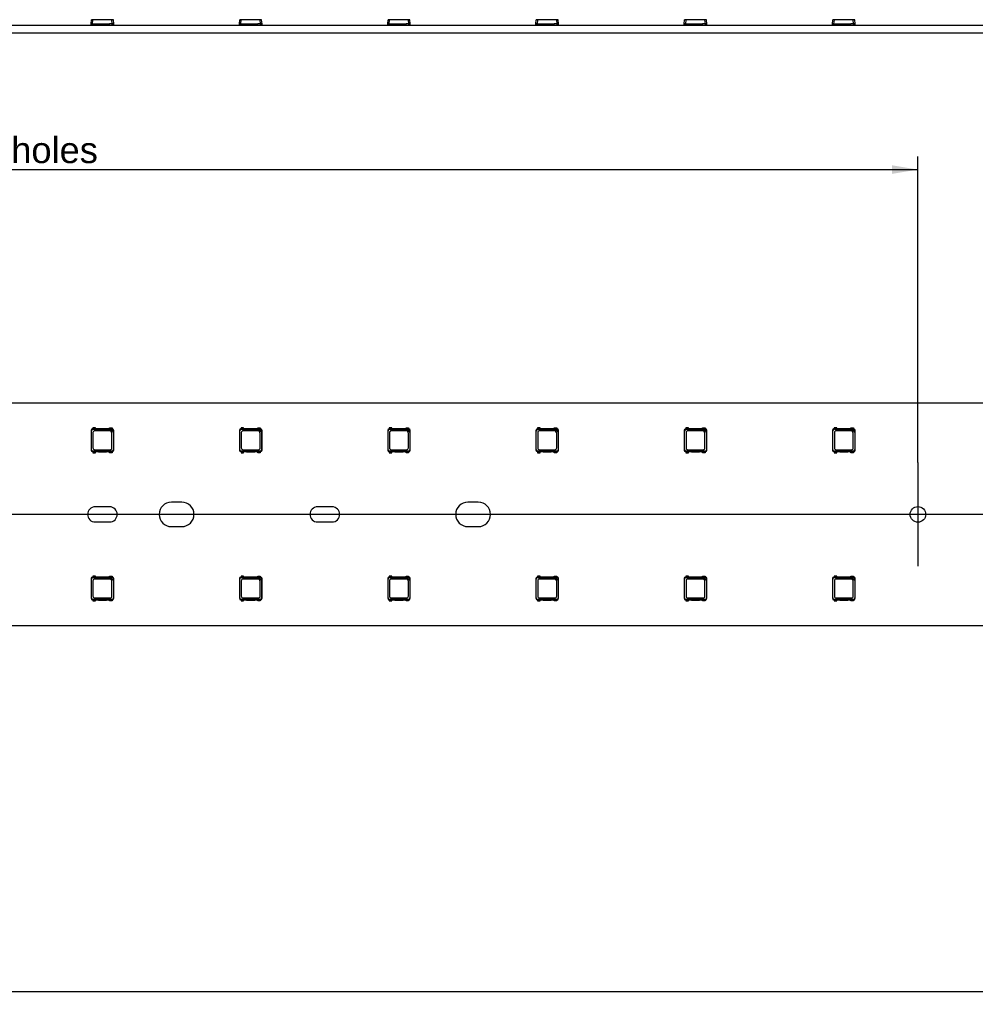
# Model space of a CAD drawing. Header units: millimetres. Extents: x 7 to 819, y 6 to 587.
# Tile 11 of 23: x 305 to 369, y 281 to 347. Entities that reach past the tile are written whole.
import ezdxf
from ezdxf.enums import TextEntityAlignment as Align
from ezdxf.lldxf.tags import DXFTag

# ---------------------------------------------------------------- set-up
doc = ezdxf.new("R2010")
doc.units = ezdxf.units.MM
doc.layers.add('Default', color=7, linetype='Continuous')
doc.layers.add('LINLED_1118X30MM', color=7, linetype='Continuous')
doc.styles.add('SEACAD_Arial', font='arial.ttf')
tags = doc.linetypes.add('CENTER2', pattern=[28.575, 19.05, -3.175, 3.175, -3.175]).pattern_tags.tags
tags[10:11] = [DXFTag(74, 4), DXFTag(75, 0), DXFTag(340, '0'), DXFTag(46, 0.0), DXFTag(50, 0.0), DXFTag(44, 0.0), DXFTag(45, 0.0)]
tags[8:9] = [DXFTag(74, 4), DXFTag(75, 0), DXFTag(340, '0'), DXFTag(46, 0.0), DXFTag(50, 0.0), DXFTag(44, 0.0), DXFTag(45, 0.0)]
tags[6:7] = [DXFTag(74, 4), DXFTag(75, 0), DXFTag(340, '0'), DXFTag(46, 0.0), DXFTag(50, 0.0), DXFTag(44, 0.0), DXFTag(45, 0.0)]
tags[4:5] = [DXFTag(74, 4), DXFTag(75, 0), DXFTag(340, '0'), DXFTag(46, 0.0), DXFTag(50, 0.0), DXFTag(44, 0.0), DXFTag(45, 0.0)]
doc.dimstyles.new('ISO', dxfattribs={"dimtxt": 1.75, "dimasz": 1.75, "dimexe": 0.875, "dimexo": 0, "dimgap": 0.4375, "dimtad": 1, "dimlfac": 2, "dimtxsty": 'SEACAD_Arial', "dimblk1": '_SE_FILLED', "dimblk2": '_SE_FILLED', "dimsah": 1, "dimcen": 0.875, "dimadec": 0, "dimazin": 0, "dimtfac": 0.5, "dimtdec": 3, "dimtmove": 0, "dimatfit": 3, "dimfxl": 1, "dimarcsym": 0})

# ---------------------------------------------------------------- blocks, each defined once
blk = doc.blocks.new('SEANNOT_GROUP11')
at = {"layer": 'Default', "color": 7, "linetype": 'CENTER2'}
for p, q in [((365.284, 317.106), (365.284, 310.106)), ((368.784, 313.606), (361.784, 313.606))]:
    blk.add_line(p, q, dxfattribs=at)
blk = doc.blocks.new('SEANNOT_GROUP22')
at = {"layer": 'Default', "color": 7, "linetype": 'CENTER2'}
blk.add_line((718.284, 313.606), (152.284, 313.606), dxfattribs=at)
blk = doc.blocks.new('SE1')
at = {"layer": 'LINLED_1118X30MM', "color": 7, "linetype": 'Continuous'}
for p, q in [((714.784, 321.106), (155.784, 321.106)), ((309.522, 319.269), (309.522, 317.944)), ((309.522, 319.269), (309.546, 319.245)), ((309.546, 317.968), (309.546, 319.245)), ((309.634, 319.369), (309.622, 319.369)), ((309.622, 319.369), (309.646, 319.345)), ((309.809, 319.444), (309.634, 319.444)), ((309.634, 319.444), (309.634, 319.369)), ((309.809, 319.369), (309.634, 319.369)), ((309.646, 319.345), (310.821, 319.345)), ((309.646, 319.12), (309.646, 318.093)), ((310.748, 319.245), (309.771, 319.245)), ((309.809, 319.369), (309.809, 319.444)), ((310.009, 319.369), (309.809, 319.369)), ((310.009, 319.384), (310.559, 319.384)), ((310.009, 319.369), (310.009, 319.384)), ((310.559, 319.369), (310.009, 319.369)), ((310.559, 319.384), (310.559, 319.369)), ((310.759, 319.369), (310.559, 319.369)), ((310.759, 319.444), (310.934, 319.444)), ((310.759, 319.369), (310.759, 319.444)), ((310.934, 319.369), (310.759, 319.369)), ((310.817, 319.349), (310.928, 319.349)), ((310.821, 319.345), (310.817, 319.349)), ((310.821, 319.345), (311.023, 319.143)), ((310.923, 318.093), (310.923, 319.07)), ((310.928, 319.349), (310.947, 319.369)), ((310.934, 319.444), (310.934, 319.369)), ((310.947, 319.369), (310.934, 319.369)), ((311.027, 319.139), (311.023, 319.143)), ((311.023, 319.143), (311.023, 317.968)), ((311.047, 319.269), (311.027, 319.25)), ((311.027, 319.25), (311.027, 319.139)), ((311.047, 317.944), (311.047, 319.269)), ((319.522, 319.269), (319.522, 317.944)), ((319.522, 319.269), (319.546, 319.245)), ((319.546, 317.968), (319.546, 319.245)), ((319.634, 319.369), (319.622, 319.369)), ((319.622, 319.369), (319.646, 319.345)), ((319.809, 319.444), (319.634, 319.444)), ((319.634, 319.444), (319.634, 319.369)), ((319.809, 319.369), (319.634, 319.369)), ((319.646, 319.345), (320.821, 319.345)), ((319.646, 319.12), (319.646, 318.093)), ((320.748, 319.245), (319.771, 319.245)), ((319.809, 319.369), (319.809, 319.444)), ((320.009, 319.369), (319.809, 319.369)), ((320.009, 319.384), (320.559, 319.384)), ((320.009, 319.369), (320.009, 319.384)), ((320.559, 319.369), (320.009, 319.369)), ((320.559, 319.384), (320.559, 319.369)), ((320.759, 319.369), (320.559, 319.369)), ((320.759, 319.444), (320.934, 319.444)), ((320.759, 319.369), (320.759, 319.444)), ((320.934, 319.369), (320.759, 319.369)), ((320.817, 319.349), (320.928, 319.349)), ((320.821, 319.345), (320.817, 319.349)), ((320.821, 319.345), (321.023, 319.143)), ((320.923, 318.093), (320.923, 319.07)), ((320.928, 319.349), (320.947, 319.369)), ((320.934, 319.444), (320.934, 319.369)), ((320.947, 319.369), (320.934, 319.369)), ((321.027, 319.139), (321.023, 319.143)), ((321.023, 319.143), (321.023, 317.968)), ((321.047, 319.269), (321.027, 319.25)), ((321.027, 319.25), (321.027, 319.139)), ((321.047, 317.944), (321.047, 319.269)), ((329.522, 319.269), (329.522, 317.944)), ((329.522, 319.269), (329.546, 319.245)), ((329.546, 317.968), (329.546, 319.245)), ((329.634, 319.369), (329.622, 319.369)), ((329.622, 319.369), (329.646, 319.345)), ((329.809, 319.444), (329.634, 319.444)), ((329.634, 319.444), (329.634, 319.369)), ((329.809, 319.369), (329.634, 319.369)), ((329.646, 319.345), (330.821, 319.345)), ((329.646, 319.12), (329.646, 318.093)), ((330.748, 319.245), (329.771, 319.245)), ((329.809, 319.369), (329.809, 319.444)), ((330.009, 319.369), (329.809, 319.369)), ((330.009, 319.384), (330.559, 319.384)), ((330.009, 319.369), (330.009, 319.384)), ((330.559, 319.369), (330.009, 319.369)), ((330.559, 319.384), (330.559, 319.369)), ((330.759, 319.369), (330.559, 319.369)), ((330.759, 319.444), (330.934, 319.444)), ((330.759, 319.369), (330.759, 319.444)), ((330.934, 319.369), (330.759, 319.369)), ((330.817, 319.349), (330.928, 319.349)), ((330.821, 319.345), (330.817, 319.349)), ((330.821, 319.345), (331.023, 319.143)), ((330.923, 318.093), (330.923, 319.07)), ((330.928, 319.349), (330.947, 319.369)), ((330.934, 319.444), (330.934, 319.369)), ((330.947, 319.369), (330.934, 319.369)), ((331.027, 319.139), (331.023, 319.143)), ((331.023, 319.143), (331.023, 317.968)), ((331.047, 319.269), (331.027, 319.25)), ((331.027, 319.25), (331.027, 319.139)), ((331.047, 317.944), (331.047, 319.269)), ((339.522, 319.269), (339.522, 317.944)), ((339.522, 319.269), (339.546, 319.245)), ((339.546, 317.968), (339.546, 319.245)), ((339.634, 319.369), (339.622, 319.369)), ((339.622, 319.369), (339.646, 319.345)), ((339.809, 319.444), (339.634, 319.444)), ((339.634, 319.444), (339.634, 319.369)), ((339.809, 319.369), (339.634, 319.369)), ((339.646, 319.345), (340.821, 319.345)), ((339.646, 319.12), (339.646, 318.093)), ((340.748, 319.245), (339.771, 319.245)), ((339.809, 319.369), (339.809, 319.444)), ((340.009, 319.369), (339.809, 319.369)), ((340.009, 319.384), (340.559, 319.384)), ((340.009, 319.369), (340.009, 319.384)), ((340.559, 319.369), (340.009, 319.369)), ((340.559, 319.384), (340.559, 319.369)), ((340.759, 319.369), (340.559, 319.369)), ((340.759, 319.444), (340.934, 319.444)), ((340.759, 319.369), (340.759, 319.444)), ((340.934, 319.369), (340.759, 319.369)), ((340.817, 319.349), (340.928, 319.349)), ((340.821, 319.345), (340.817, 319.349)), ((340.821, 319.345), (341.023, 319.143)), ((340.923, 318.093), (340.923, 319.07)), ((340.928, 319.349), (340.947, 319.369)), ((340.934, 319.444), (340.934, 319.369)), ((340.947, 319.369), (340.934, 319.369)), ((341.027, 319.139), (341.023, 319.143)), ((341.023, 319.143), (341.023, 317.968)), ((341.047, 319.269), (341.027, 319.25)), ((341.027, 319.25), (341.027, 319.139)), ((341.047, 317.944), (341.047, 319.269)), ((349.522, 319.269), (349.522, 317.944)), ((349.522, 319.269), (349.546, 319.245)), ((349.546, 317.968), (349.546, 319.245)), ((349.634, 319.369), (349.622, 319.369)), ((349.622, 319.369), (349.646, 319.345)), ((349.809, 319.444), (349.634, 319.444)), ((349.634, 319.444), (349.634, 319.369)), ((349.809, 319.369), (349.634, 319.369)), ((349.646, 319.345), (350.821, 319.345)), ((349.646, 319.12), (349.646, 318.093)), ((350.748, 319.245), (349.771, 319.245)), ((349.809, 319.369), (349.809, 319.444)), ((350.009, 319.369), (349.809, 319.369)), ((350.009, 319.384), (350.559, 319.384)), ((350.009, 319.369), (350.009, 319.384)), ((350.559, 319.369), (350.009, 319.369)), ((350.559, 319.384), (350.559, 319.369)), ((350.759, 319.369), (350.559, 319.369)), ((350.759, 319.444), (350.934, 319.444)), ((350.759, 319.369), (350.759, 319.444)), ((350.934, 319.369), (350.759, 319.369)), ((350.817, 319.349), (350.928, 319.349)), ((350.821, 319.345), (350.817, 319.349)), ((350.821, 319.345), (351.023, 319.143)), ((350.923, 318.093), (350.923, 319.07)), ((350.928, 319.349), (350.947, 319.369)), ((350.934, 319.444), (350.934, 319.369)), ((350.947, 319.369), (350.934, 319.369)), ((351.027, 319.139), (351.023, 319.143)), ((351.023, 319.143), (351.023, 317.968)), ((351.047, 319.269), (351.027, 319.25)), ((351.027, 319.25), (351.027, 319.139)), ((351.047, 317.944), (351.047, 319.269)), ((359.522, 319.269), (359.522, 317.944)), ((359.522, 319.269), (359.546, 319.245)), ((359.546, 317.968), (359.546, 319.245)), ((359.634, 319.369), (359.622, 319.369)), ((359.622, 319.369), (359.646, 319.345)), ((359.809, 319.444), (359.634, 319.444)), ((359.634, 319.444), (359.634, 319.369)), ((359.809, 319.369), (359.634, 319.369)), ((359.646, 319.345), (360.821, 319.345)), ((359.646, 319.12), (359.646, 318.093)), ((360.748, 319.245), (359.771, 319.245)), ((359.809, 319.369), (359.809, 319.444)), ((360.009, 319.369), (359.809, 319.369)), ((360.009, 319.384), (360.559, 319.384)), ((360.009, 319.369), (360.009, 319.384)), ((360.559, 319.369), (360.009, 319.369)), ((360.559, 319.384), (360.559, 319.369)), ((360.759, 319.369), (360.559, 319.369)), ((360.759, 319.444), (360.934, 319.444)), ((360.759, 319.369), (360.759, 319.444)), ((360.934, 319.369), (360.759, 319.369)), ((360.817, 319.349), (360.928, 319.349)), ((360.821, 319.345), (360.817, 319.349)), ((360.821, 319.345), (361.023, 319.143)), ((360.923, 318.093), (360.923, 319.07)), ((360.928, 319.349), (360.947, 319.369)), ((360.934, 319.444), (360.934, 319.369)), ((360.947, 319.369), (360.934, 319.369)), ((361.027, 319.139), (361.023, 319.143)), ((361.023, 319.143), (361.023, 317.968)), ((361.047, 319.269), (361.027, 319.25)), ((361.027, 319.25), (361.027, 319.139)), ((361.047, 317.944), (361.047, 319.269)), ((309.522, 317.943), (309.546, 317.968)), ((309.622, 317.844), (309.646, 317.868)), ((309.622, 317.844), (309.634, 317.844)), ((309.634, 317.844), (309.634, 317.769)), ((309.634, 317.844), (309.809, 317.844)), ((309.634, 317.769), (309.809, 317.769)), ((310.923, 317.868), (309.646, 317.868)), ((309.771, 317.968), (310.798, 317.968)), ((309.809, 317.769), (309.809, 317.844)), ((309.809, 317.844), (310.009, 317.844)), ((310.009, 317.844), (310.009, 317.829)), ((310.009, 317.844), (310.559, 317.844)), ((310.009, 317.829), (310.559, 317.829)), ((310.559, 317.829), (310.559, 317.844)), ((310.559, 317.844), (310.759, 317.844)), ((310.759, 317.769), (310.759, 317.844)), ((310.759, 317.844), (310.934, 317.844)), ((310.934, 317.769), (310.759, 317.769)), ((310.947, 317.844), (310.923, 317.868)), ((310.934, 317.844), (310.934, 317.769)), ((310.934, 317.844), (310.947, 317.844)), ((311.047, 317.943), (311.023, 317.968)), ((319.522, 317.943), (319.546, 317.968)), ((319.622, 317.844), (319.646, 317.868)), ((319.622, 317.844), (319.634, 317.844)), ((319.634, 317.844), (319.634, 317.769)), ((319.634, 317.844), (319.809, 317.844)), ((319.634, 317.769), (319.809, 317.769)), ((320.923, 317.868), (319.646, 317.868)), ((319.771, 317.968), (320.798, 317.968)), ((319.809, 317.769), (319.809, 317.844)), ((319.809, 317.844), (320.009, 317.844)), ((320.009, 317.844), (320.009, 317.829)), ((320.009, 317.844), (320.559, 317.844)), ((320.009, 317.829), (320.559, 317.829)), ((320.559, 317.829), (320.559, 317.844)), ((320.559, 317.844), (320.759, 317.844)), ((320.759, 317.769), (320.759, 317.844)), ((320.759, 317.844), (320.934, 317.844)), ((320.934, 317.769), (320.759, 317.769)), ((320.947, 317.844), (320.923, 317.868)), ((320.934, 317.844), (320.934, 317.769)), ((320.934, 317.844), (320.947, 317.844)), ((321.047, 317.943), (321.023, 317.968)), ((329.522, 317.943), (329.546, 317.968)), ((329.622, 317.844), (329.646, 317.868)), ((329.622, 317.844), (329.634, 317.844)), ((329.634, 317.844), (329.634, 317.769)), ((329.634, 317.844), (329.809, 317.844)), ((329.634, 317.769), (329.809, 317.769)), ((330.923, 317.868), (329.646, 317.868)), ((329.771, 317.968), (330.798, 317.968)), ((329.809, 317.769), (329.809, 317.844)), ((329.809, 317.844), (330.009, 317.844)), ((330.009, 317.844), (330.009, 317.829)), ((330.009, 317.844), (330.559, 317.844)), ((330.009, 317.829), (330.559, 317.829)), ((330.559, 317.829), (330.559, 317.844)), ((330.559, 317.844), (330.759, 317.844)), ((330.759, 317.769), (330.759, 317.844)), ((330.759, 317.844), (330.934, 317.844)), ((330.934, 317.769), (330.759, 317.769)), ((330.947, 317.844), (330.923, 317.868)), ((330.934, 317.844), (330.934, 317.769)), ((330.934, 317.844), (330.947, 317.844)), ((331.047, 317.943), (331.023, 317.968)), ((339.522, 317.943), (339.546, 317.968)), ((339.622, 317.844), (339.646, 317.868)), ((339.622, 317.844), (339.634, 317.844)), ((339.634, 317.844), (339.634, 317.769)), ((339.634, 317.844), (339.809, 317.844)), ((339.634, 317.769), (339.809, 317.769)), ((340.923, 317.868), (339.646, 317.868)), ((339.771, 317.968), (340.798, 317.968)), ((339.809, 317.769), (339.809, 317.844)), ((339.809, 317.844), (340.009, 317.844)), ((340.009, 317.844), (340.009, 317.829)), ((340.009, 317.844), (340.559, 317.844)), ((340.009, 317.829), (340.559, 317.829)), ((340.559, 317.829), (340.559, 317.844)), ((340.559, 317.844), (340.759, 317.844)), ((340.759, 317.769), (340.759, 317.844)), ((340.759, 317.844), (340.934, 317.844)), ((340.934, 317.769), (340.759, 317.769)), ((340.947, 317.844), (340.923, 317.868)), ((340.934, 317.844), (340.934, 317.769)), ((340.934, 317.844), (340.947, 317.844)), ((341.047, 317.943), (341.023, 317.968)), ((349.522, 317.943), (349.546, 317.968)), ((349.622, 317.844), (349.646, 317.868)), ((349.622, 317.844), (349.634, 317.844)), ((349.634, 317.844), (349.634, 317.769)), ((349.634, 317.844), (349.809, 317.844)), ((349.634, 317.769), (349.809, 317.769)), ((350.923, 317.868), (349.646, 317.868)), ((349.771, 317.968), (350.798, 317.968)), ((349.809, 317.769), (349.809, 317.844)), ((349.809, 317.844), (350.009, 317.844)), ((350.009, 317.844), (350.009, 317.829)), ((350.009, 317.844), (350.559, 317.844)), ((350.009, 317.829), (350.559, 317.829)), ((350.559, 317.829), (350.559, 317.844)), ((350.559, 317.844), (350.759, 317.844)), ((350.759, 317.769), (350.759, 317.844)), ((350.759, 317.844), (350.934, 317.844)), ((350.934, 317.769), (350.759, 317.769)), ((350.947, 317.844), (350.923, 317.868)), ((350.934, 317.844), (350.934, 317.769)), ((350.934, 317.844), (350.947, 317.844)), ((351.047, 317.943), (351.023, 317.968)), ((359.522, 317.943), (359.546, 317.968)), ((359.622, 317.844), (359.646, 317.868)), ((359.622, 317.844), (359.634, 317.844)), ((359.634, 317.844), (359.634, 317.769)), ((359.634, 317.844), (359.809, 317.844)), ((359.634, 317.769), (359.809, 317.769)), ((360.923, 317.868), (359.646, 317.868)), ((359.771, 317.968), (360.798, 317.968)), ((359.809, 317.769), (359.809, 317.844)), ((359.809, 317.844), (360.009, 317.844)), ((360.009, 317.844), (360.009, 317.829)), ((360.009, 317.844), (360.559, 317.844)), ((360.009, 317.829), (360.559, 317.829)), ((360.559, 317.829), (360.559, 317.844)), ((360.559, 317.844), (360.759, 317.844)), ((360.759, 317.769), (360.759, 317.844)), ((360.759, 317.844), (360.934, 317.844)), ((360.934, 317.769), (360.759, 317.769)), ((360.947, 317.844), (360.923, 317.868)), ((360.934, 317.844), (360.934, 317.769)), ((360.934, 317.844), (360.947, 317.844)), ((361.047, 317.943), (361.023, 317.968)), ((315.634, 314.431), (314.934, 314.431)), ((335.634, 314.431), (334.934, 314.431)), ((310.772, 314.119), (309.797, 314.119)), ((325.772, 314.119), (324.797, 314.119)), ((309.797, 313.094), (310.772, 313.094)), ((324.797, 313.094), (325.772, 313.094)), ((314.934, 312.781), (315.634, 312.781)), ((334.934, 312.781), (335.634, 312.781)), ((309.522, 309.269), (309.522, 307.944)), ((309.522, 309.269), (309.546, 309.245)), ((309.546, 307.968), (309.546, 309.245)), ((309.634, 309.369), (309.622, 309.369)), ((309.622, 309.369), (309.646, 309.345)), ((309.809, 309.444), (309.634, 309.444)), ((309.634, 309.444), (309.634, 309.369)), ((309.809, 309.369), (309.634, 309.369)), ((309.646, 309.345), (310.821, 309.345)), ((309.646, 309.12), (309.646, 308.093)), ((310.748, 309.245), (309.771, 309.245)), ((309.809, 309.369), (309.809, 309.444)), ((310.009, 309.369), (309.809, 309.369)), ((310.009, 309.384), (310.559, 309.384)), ((310.009, 309.369), (310.009, 309.384)), ((310.559, 309.369), (310.009, 309.369)), ((310.559, 309.384), (310.559, 309.369)), ((310.759, 309.369), (310.559, 309.369)), ((310.759, 309.444), (310.934, 309.444)), ((310.759, 309.369), (310.759, 309.444)), ((310.934, 309.369), (310.759, 309.369)), ((310.817, 309.349), (310.928, 309.349)), ((310.821, 309.345), (310.817, 309.349)), ((310.821, 309.345), (311.023, 309.143)), ((310.923, 308.093), (310.923, 309.07)), ((310.928, 309.349), (310.947, 309.369)), ((310.934, 309.444), (310.934, 309.369)), ((310.947, 309.369), (310.934, 309.369)), ((311.027, 309.139), (311.023, 309.143)), ((311.023, 309.143), (311.023, 307.968)), ((311.047, 309.269), (311.027, 309.25)), ((311.027, 309.25), (311.027, 309.139)), ((311.047, 307.944), (311.047, 309.269)), ((319.522, 309.269), (319.522, 307.944)), ((319.522, 309.269), (319.546, 309.245)), ((319.546, 307.968), (319.546, 309.245)), ((319.634, 309.369), (319.622, 309.369)), ((319.622, 309.369), (319.646, 309.345)), ((319.809, 309.444), (319.634, 309.444)), ((319.634, 309.444), (319.634, 309.369)), ((319.809, 309.369), (319.634, 309.369)), ((319.646, 309.345), (320.821, 309.345)), ((319.646, 309.12), (319.646, 308.093)), ((320.748, 309.245), (319.771, 309.245)), ((319.809, 309.369), (319.809, 309.444)), ((320.009, 309.369), (319.809, 309.369)), ((320.009, 309.384), (320.559, 309.384)), ((320.009, 309.369), (320.009, 309.384)), ((320.559, 309.369), (320.009, 309.369)), ((320.559, 309.384), (320.559, 309.369)), ((320.759, 309.369), (320.559, 309.369)), ((320.759, 309.444), (320.934, 309.444)), ((320.759, 309.369), (320.759, 309.444)), ((320.934, 309.369), (320.759, 309.369)), ((320.817, 309.349), (320.928, 309.349)), ((320.821, 309.345), (320.817, 309.349)), ((320.821, 309.345), (321.023, 309.143)), ((320.923, 308.093), (320.923, 309.07)), ((320.928, 309.349), (320.947, 309.369)), ((320.934, 309.444), (320.934, 309.369)), ((320.947, 309.369), (320.934, 309.369)), ((321.027, 309.139), (321.023, 309.143)), ((321.023, 309.143), (321.023, 307.968)), ((321.047, 309.269), (321.027, 309.25)), ((321.027, 309.25), (321.027, 309.139)), ((321.047, 307.944), (321.047, 309.269)), ((329.522, 309.269), (329.522, 307.944)), ((329.522, 309.269), (329.546, 309.245)), ((329.546, 307.968), (329.546, 309.245)), ((329.634, 309.369), (329.622, 309.369)), ((329.622, 309.369), (329.646, 309.345)), ((329.809, 309.444), (329.634, 309.444)), ((329.634, 309.444), (329.634, 309.369)), ((329.809, 309.369), (329.634, 309.369)), ((329.646, 309.345), (330.821, 309.345)), ((329.646, 309.12), (329.646, 308.093)), ((330.748, 309.245), (329.771, 309.245)), ((329.809, 309.369), (329.809, 309.444)), ((330.009, 309.369), (329.809, 309.369)), ((330.009, 309.384), (330.559, 309.384)), ((330.009, 309.369), (330.009, 309.384)), ((330.559, 309.369), (330.009, 309.369)), ((330.559, 309.384), (330.559, 309.369)), ((330.759, 309.369), (330.559, 309.369)), ((330.759, 309.444), (330.934, 309.444)), ((330.759, 309.369), (330.759, 309.444)), ((330.934, 309.369), (330.759, 309.369)), ((330.817, 309.349), (330.928, 309.349)), ((330.821, 309.345), (330.817, 309.349)), ((330.821, 309.345), (331.023, 309.143)), ((330.923, 308.093), (330.923, 309.07)), ((330.928, 309.349), (330.947, 309.369)), ((330.934, 309.444), (330.934, 309.369)), ((330.947, 309.369), (330.934, 309.369)), ((331.027, 309.139), (331.023, 309.143)), ((331.023, 309.143), (331.023, 307.968)), ((331.047, 309.269), (331.027, 309.25)), ((331.027, 309.25), (331.027, 309.139)), ((331.047, 307.944), (331.047, 309.269)), ((339.522, 309.269), (339.522, 307.944)), ((339.522, 309.269), (339.546, 309.245)), ((339.546, 307.968), (339.546, 309.245)), ((339.634, 309.369), (339.622, 309.369)), ((339.622, 309.369), (339.646, 309.345)), ((339.809, 309.444), (339.634, 309.444)), ((339.634, 309.444), (339.634, 309.369)), ((339.809, 309.369), (339.634, 309.369)), ((339.646, 309.345), (340.821, 309.345)), ((339.646, 309.12), (339.646, 308.093)), ((340.748, 309.245), (339.771, 309.245)), ((339.809, 309.369), (339.809, 309.444)), ((340.009, 309.369), (339.809, 309.369)), ((340.009, 309.384), (340.559, 309.384)), ((340.009, 309.369), (340.009, 309.384)), ((340.559, 309.369), (340.009, 309.369)), ((340.559, 309.384), (340.559, 309.369)), ((340.759, 309.369), (340.559, 309.369)), ((340.759, 309.444), (340.934, 309.444)), ((340.759, 309.369), (340.759, 309.444)), ((340.934, 309.369), (340.759, 309.369)), ((340.817, 309.349), (340.928, 309.349)), ((340.821, 309.345), (340.817, 309.349)), ((340.821, 309.345), (341.023, 309.143)), ((340.923, 308.093), (340.923, 309.07)), ((340.928, 309.349), (340.947, 309.369)), ((340.934, 309.444), (340.934, 309.369)), ((340.947, 309.369), (340.934, 309.369)), ((341.027, 309.139), (341.023, 309.143)), ((341.023, 309.143), (341.023, 307.968)), ((341.047, 309.269), (341.027, 309.25)), ((341.027, 309.25), (341.027, 309.139)), ((341.047, 307.944), (341.047, 309.269)), ((349.522, 309.269), (349.522, 307.944)), ((349.522, 309.269), (349.546, 309.245)), ((349.546, 307.968), (349.546, 309.245)), ((349.634, 309.369), (349.622, 309.369)), ((349.622, 309.369), (349.646, 309.345)), ((349.809, 309.444), (349.634, 309.444)), ((349.634, 309.444), (349.634, 309.369)), ((349.809, 309.369), (349.634, 309.369)), ((349.646, 309.345), (350.821, 309.345)), ((349.646, 309.12), (349.646, 308.093)), ((350.748, 309.245), (349.771, 309.245)), ((349.809, 309.369), (349.809, 309.444)), ((350.009, 309.369), (349.809, 309.369)), ((350.009, 309.384), (350.559, 309.384)), ((350.009, 309.369), (350.009, 309.384)), ((350.559, 309.369), (350.009, 309.369)), ((350.559, 309.384), (350.559, 309.369)), ((350.759, 309.369), (350.559, 309.369)), ((350.759, 309.444), (350.934, 309.444)), ((350.759, 309.369), (350.759, 309.444)), ((350.934, 309.369), (350.759, 309.369)), ((350.817, 309.349), (350.928, 309.349)), ((350.821, 309.345), (350.817, 309.349)), ((350.821, 309.345), (351.023, 309.143)), ((350.923, 308.093), (350.923, 309.07)), ((350.928, 309.349), (350.947, 309.369)), ((350.934, 309.444), (350.934, 309.369)), ((350.947, 309.369), (350.934, 309.369)), ((351.027, 309.139), (351.023, 309.143)), ((351.023, 309.143), (351.023, 307.968)), ((351.047, 309.269), (351.027, 309.25)), ((351.027, 309.25), (351.027, 309.139)), ((351.047, 307.944), (351.047, 309.269)), ((359.522, 309.269), (359.522, 307.944)), ((359.522, 309.269), (359.546, 309.245)), ((359.546, 307.968), (359.546, 309.245)), ((359.634, 309.369), (359.622, 309.369)), ((359.622, 309.369), (359.646, 309.345)), ((359.809, 309.444), (359.634, 309.444)), ((359.634, 309.444), (359.634, 309.369)), ((359.809, 309.369), (359.634, 309.369)), ((359.646, 309.345), (360.821, 309.345)), ((359.646, 309.12), (359.646, 308.093)), ((360.748, 309.245), (359.771, 309.245)), ((359.809, 309.369), (359.809, 309.444)), ((360.009, 309.369), (359.809, 309.369)), ((360.009, 309.384), (360.559, 309.384)), ((360.009, 309.369), (360.009, 309.384)), ((360.559, 309.369), (360.009, 309.369)), ((360.559, 309.384), (360.559, 309.369)), ((360.759, 309.369), (360.559, 309.369)), ((360.759, 309.444), (360.934, 309.444)), ((360.759, 309.369), (360.759, 309.444)), ((360.934, 309.369), (360.759, 309.369)), ((360.817, 309.349), (360.928, 309.349)), ((360.821, 309.345), (360.817, 309.349)), ((360.821, 309.345), (361.023, 309.143)), ((360.923, 308.093), (360.923, 309.07)), ((360.928, 309.349), (360.947, 309.369)), ((360.934, 309.444), (360.934, 309.369)), ((360.947, 309.369), (360.934, 309.369)), ((361.027, 309.139), (361.023, 309.143)), ((361.023, 309.143), (361.023, 307.968)), ((361.047, 309.269), (361.027, 309.25)), ((361.027, 309.25), (361.027, 309.139)), ((361.047, 307.944), (361.047, 309.269)), ((309.522, 307.943), (309.546, 307.968)), ((309.622, 307.844), (309.646, 307.868)), ((309.622, 307.844), (309.634, 307.844)), ((309.634, 307.844), (309.634, 307.769)), ((309.634, 307.844), (309.809, 307.844)), ((309.634, 307.769), (309.809, 307.769)), ((310.923, 307.868), (309.646, 307.868)), ((309.771, 307.968), (310.798, 307.968)), ((309.809, 307.769), (309.809, 307.844)), ((309.809, 307.844), (310.009, 307.844)), ((310.009, 307.844), (310.009, 307.829)), ((310.009, 307.844), (310.559, 307.844)), ((310.009, 307.829), (310.559, 307.829)), ((310.559, 307.829), (310.559, 307.844)), ((310.559, 307.844), (310.759, 307.844)), ((310.759, 307.769), (310.759, 307.844)), ((310.759, 307.844), (310.934, 307.844)), ((310.934, 307.769), (310.759, 307.769)), ((310.947, 307.844), (310.923, 307.868)), ((310.934, 307.844), (310.934, 307.769)), ((310.934, 307.844), (310.947, 307.844)), ((311.047, 307.943), (311.023, 307.968)), ((319.522, 307.943), (319.546, 307.968)), ((319.622, 307.844), (319.646, 307.868)), ((319.622, 307.844), (319.634, 307.844)), ((319.634, 307.844), (319.634, 307.769)), ((319.634, 307.844), (319.809, 307.844)), ((319.634, 307.769), (319.809, 307.769)), ((320.923, 307.868), (319.646, 307.868)), ((319.771, 307.968), (320.798, 307.968)), ((319.809, 307.769), (319.809, 307.844)), ((319.809, 307.844), (320.009, 307.844)), ((320.009, 307.844), (320.009, 307.829)), ((320.009, 307.844), (320.559, 307.844)), ((320.009, 307.829), (320.559, 307.829)), ((320.559, 307.829), (320.559, 307.844)), ((320.559, 307.844), (320.759, 307.844)), ((320.759, 307.769), (320.759, 307.844)), ((320.759, 307.844), (320.934, 307.844)), ((320.934, 307.769), (320.759, 307.769)), ((320.947, 307.844), (320.923, 307.868)), ((320.934, 307.844), (320.934, 307.769)), ((320.934, 307.844), (320.947, 307.844)), ((321.047, 307.943), (321.023, 307.968)), ((329.522, 307.943), (329.546, 307.968)), ((329.622, 307.844), (329.646, 307.868)), ((329.622, 307.844), (329.634, 307.844)), ((329.634, 307.844), (329.634, 307.769)), ((329.634, 307.844), (329.809, 307.844)), ((329.634, 307.769), (329.809, 307.769)), ((330.923, 307.868), (329.646, 307.868)), ((329.771, 307.968), (330.798, 307.968)), ((329.809, 307.769), (329.809, 307.844)), ((329.809, 307.844), (330.009, 307.844)), ((330.009, 307.844), (330.009, 307.829)), ((330.009, 307.844), (330.559, 307.844)), ((330.009, 307.829), (330.559, 307.829)), ((330.559, 307.829), (330.559, 307.844)), ((330.559, 307.844), (330.759, 307.844)), ((330.759, 307.769), (330.759, 307.844)), ((330.759, 307.844), (330.934, 307.844)), ((330.934, 307.769), (330.759, 307.769)), ((330.947, 307.844), (330.923, 307.868)), ((330.934, 307.844), (330.934, 307.769)), ((330.934, 307.844), (330.947, 307.844)), ((331.047, 307.943), (331.023, 307.968)), ((339.522, 307.943), (339.546, 307.968)), ((339.622, 307.844), (339.646, 307.868)), ((339.622, 307.844), (339.634, 307.844)), ((339.634, 307.844), (339.634, 307.769)), ((339.634, 307.844), (339.809, 307.844)), ((339.634, 307.769), (339.809, 307.769)), ((340.923, 307.868), (339.646, 307.868)), ((339.771, 307.968), (340.798, 307.968)), ((339.809, 307.769), (339.809, 307.844)), ((339.809, 307.844), (340.009, 307.844)), ((340.009, 307.844), (340.009, 307.829)), ((340.009, 307.844), (340.559, 307.844)), ((340.009, 307.829), (340.559, 307.829)), ((340.559, 307.829), (340.559, 307.844)), ((340.559, 307.844), (340.759, 307.844)), ((340.759, 307.769), (340.759, 307.844)), ((340.759, 307.844), (340.934, 307.844)), ((340.934, 307.769), (340.759, 307.769)), ((340.947, 307.844), (340.923, 307.868)), ((340.934, 307.844), (340.934, 307.769)), ((340.934, 307.844), (340.947, 307.844)), ((341.047, 307.943), (341.023, 307.968)), ((349.522, 307.943), (349.546, 307.968)), ((349.622, 307.844), (349.646, 307.868)), ((349.622, 307.844), (349.634, 307.844)), ((349.634, 307.844), (349.634, 307.769)), ((349.634, 307.844), (349.809, 307.844)), ((349.634, 307.769), (349.809, 307.769)), ((350.923, 307.868), (349.646, 307.868)), ((349.771, 307.968), (350.798, 307.968)), ((349.809, 307.769), (349.809, 307.844)), ((349.809, 307.844), (350.009, 307.844)), ((350.009, 307.844), (350.009, 307.829)), ((350.009, 307.844), (350.559, 307.844)), ((350.009, 307.829), (350.559, 307.829)), ((350.559, 307.829), (350.559, 307.844)), ((350.559, 307.844), (350.759, 307.844)), ((350.759, 307.769), (350.759, 307.844)), ((350.759, 307.844), (350.934, 307.844)), ((350.934, 307.769), (350.759, 307.769)), ((350.947, 307.844), (350.923, 307.868)), ((350.934, 307.844), (350.934, 307.769)), ((350.934, 307.844), (350.947, 307.844)), ((351.047, 307.943), (351.023, 307.968)), ((359.522, 307.943), (359.546, 307.968)), ((359.622, 307.844), (359.646, 307.868)), ((359.622, 307.844), (359.634, 307.844)), ((359.634, 307.844), (359.634, 307.769)), ((359.634, 307.844), (359.809, 307.844)), ((359.634, 307.769), (359.809, 307.769)), ((360.923, 307.868), (359.646, 307.868)), ((359.771, 307.968), (360.798, 307.968)), ((359.809, 307.769), (359.809, 307.844)), ((359.809, 307.844), (360.009, 307.844)), ((360.009, 307.844), (360.009, 307.829)), ((360.009, 307.844), (360.559, 307.844)), ((360.009, 307.829), (360.559, 307.829)), ((360.559, 307.829), (360.559, 307.844)), ((360.559, 307.844), (360.759, 307.844)), ((360.759, 307.769), (360.759, 307.844)), ((360.759, 307.844), (360.934, 307.844)), ((360.934, 307.769), (360.759, 307.769)), ((360.947, 307.844), (360.923, 307.868)), ((360.934, 307.844), (360.934, 307.769)), ((360.934, 307.844), (360.947, 307.844)), ((361.047, 307.943), (361.023, 307.968)), ((155.784, 306.106), (714.784, 306.106))]:
    blk.add_line(p, q, dxfattribs=at)
blk.add_circle((365.284, 313.606), 0.525, dxfattribs=at)
for centre, radius, start, end in [((309.622, 319.269), 0.1, 90.10891, 179.89109), ((309.771, 319.12), 0.125, 90, 180), ((310.748, 319.07), 0.175, 0, 90), ((310.947, 319.269), 0.1, 0.10891, 89.89109), ((319.622, 319.269), 0.1, 90.10891, 179.89109), ((319.771, 319.12), 0.125, 90, 180), ((320.748, 319.07), 0.175, 0, 90), ((320.947, 319.269), 0.1, 0.10891, 89.89109), ((329.622, 319.269), 0.1, 90.10891, 179.89109), ((329.771, 319.12), 0.125, 90, 180), ((330.748, 319.07), 0.175, 0, 90), ((330.947, 319.269), 0.1, 0.10891, 89.89109), ((339.622, 319.269), 0.1, 90.10891, 179.89109), ((339.771, 319.12), 0.125, 90, 180), ((340.748, 319.07), 0.175, 0, 90), ((340.947, 319.269), 0.1, 0.10891, 89.89109), ((349.622, 319.269), 0.1, 90.10891, 179.89109), ((349.771, 319.12), 0.125, 90, 180), ((350.748, 319.07), 0.175, 0, 90), ((350.947, 319.269), 0.1, 0.10891, 89.89109), ((359.622, 319.269), 0.1, 90.10891, 179.89109), ((359.771, 319.12), 0.125, 90, 180), ((360.748, 319.07), 0.175, 0, 90), ((360.947, 319.269), 0.1, 0.10891, 89.89109), ((309.622, 317.944), 0.1, 180.10891, 269.89109), ((309.771, 318.093), 0.125, 180, 270), ((310.798, 318.093), 0.125, 270, 0), ((310.947, 317.944), 0.1, 270.10891, 359.89109), ((319.622, 317.944), 0.1, 180.10891, 269.89109), ((319.771, 318.093), 0.125, 180, 270), ((320.798, 318.093), 0.125, 270, 0), ((320.947, 317.944), 0.1, 270.10891, 359.89109), ((329.622, 317.944), 0.1, 180.10891, 269.89109), ((329.771, 318.093), 0.125, 180, 270), ((330.798, 318.093), 0.125, 270, 0), ((330.947, 317.944), 0.1, 270.10891, 359.89109), ((339.622, 317.944), 0.1, 180.10891, 269.89109), ((339.771, 318.093), 0.125, 180, 270), ((340.798, 318.093), 0.125, 270, 0), ((340.947, 317.944), 0.1, 270.10891, 359.89109), ((349.622, 317.944), 0.1, 180.10891, 269.89109), ((349.771, 318.093), 0.125, 180, 270), ((350.798, 318.093), 0.125, 270, 0), ((350.947, 317.944), 0.1, 270.10891, 359.89109), ((359.622, 317.944), 0.1, 180.10891, 269.89109), ((359.771, 318.093), 0.125, 180, 270), ((360.798, 318.093), 0.125, 270, 0), ((360.947, 317.944), 0.1, 270.10891, 359.89109), ((314.934, 313.606), 0.825, 90, 270), ((315.634, 313.606), 0.825, 270, 90), ((334.934, 313.606), 0.825, 90, 270), ((335.634, 313.606), 0.825, 270, 90), ((309.797, 313.606), 0.512, 90, 270), ((310.772, 313.606), 0.512, 270, 90), ((324.797, 313.606), 0.512, 90, 270), ((325.772, 313.606), 0.512, 270, 90), ((309.622, 309.269), 0.1, 90.10891, 179.89109), ((309.771, 309.12), 0.125, 90, 180), ((310.748, 309.07), 0.175, 0, 90), ((310.947, 309.269), 0.1, 0.10891, 89.89109), ((319.622, 309.269), 0.1, 90.10891, 179.89109), ((319.771, 309.12), 0.125, 90, 180), ((320.748, 309.07), 0.175, 0, 90), ((320.947, 309.269), 0.1, 0.10891, 89.89109), ((329.622, 309.269), 0.1, 90.10891, 179.89109), ((329.771, 309.12), 0.125, 90, 180), ((330.748, 309.07), 0.175, 0, 90), ((330.947, 309.269), 0.1, 0.10891, 89.89109), ((339.622, 309.269), 0.1, 90.10891, 179.89109), ((339.771, 309.12), 0.125, 90, 180), ((340.748, 309.07), 0.175, 0, 90), ((340.947, 309.269), 0.1, 0.10891, 89.89109), ((349.622, 309.269), 0.1, 90.10891, 179.89109), ((349.771, 309.12), 0.125, 90, 180), ((350.748, 309.07), 0.175, 0, 90), ((350.947, 309.269), 0.1, 0.10891, 89.89109), ((359.622, 309.269), 0.1, 90.10891, 179.89109), ((359.771, 309.12), 0.125, 90, 180), ((360.748, 309.07), 0.175, 0, 90), ((360.947, 309.269), 0.1, 0.10891, 89.89109), ((309.622, 307.944), 0.1, 180.10891, 269.89109), ((309.771, 308.093), 0.125, 180, 270), ((310.798, 308.093), 0.125, 270, 0), ((310.947, 307.944), 0.1, 270.10891, 359.89109), ((319.622, 307.944), 0.1, 180.10891, 269.89109), ((319.771, 308.093), 0.125, 180, 270), ((320.798, 308.093), 0.125, 270, 0), ((320.947, 307.944), 0.1, 270.10891, 359.89109), ((329.622, 307.944), 0.1, 180.10891, 269.89109), ((329.771, 308.093), 0.125, 180, 270), ((330.798, 308.093), 0.125, 270, 0), ((330.947, 307.944), 0.1, 270.10891, 359.89109), ((339.622, 307.944), 0.1, 180.10891, 269.89109), ((339.771, 308.093), 0.125, 180, 270), ((340.798, 308.093), 0.125, 270, 0), ((340.947, 307.944), 0.1, 270.10891, 359.89109), ((349.622, 307.944), 0.1, 180.10891, 269.89109), ((349.771, 308.093), 0.125, 180, 270), ((350.798, 308.093), 0.125, 270, 0), ((350.947, 307.944), 0.1, 270.10891, 359.89109), ((359.622, 307.944), 0.1, 180.10891, 269.89109), ((359.771, 308.093), 0.125, 180, 270), ((360.798, 308.093), 0.125, 270, 0), ((360.947, 307.944), 0.1, 270.10891, 359.89109)]:
    blk.add_arc(centre, radius, start, end, dxfattribs=at)
for centre, major_axis in [((309.646, 319.244), (0.0712, -0.0712)), ((310.927, 319.249), (-0.0712, -0.0712)), ((319.646, 319.244), (0.0712, -0.0712)), ((320.927, 319.249), (-0.0712, -0.0712)), ((329.646, 319.244), (0.0712, -0.0712)), ((330.927, 319.249), (-0.0712, -0.0712)), ((339.646, 319.244), (0.0712, -0.0712)), ((340.927, 319.249), (-0.0712, -0.0712)), ((349.646, 319.244), (0.0712, -0.0712)), ((350.927, 319.249), (-0.0712, -0.0712)), ((359.646, 319.244), (0.0712, -0.0712)), ((360.927, 319.249), (-0.0712, -0.0712)), ((309.646, 317.968), (0.0712, 0.0712)), ((310.922, 317.968), (-0.0712, 0.0712)), ((319.646, 317.968), (0.0712, 0.0712)), ((320.922, 317.968), (-0.0712, 0.0712)), ((329.646, 317.968), (0.0712, 0.0712)), ((330.922, 317.968), (-0.0712, 0.0712)), ((339.646, 317.968), (0.0712, 0.0712)), ((340.922, 317.968), (-0.0712, 0.0712)), ((349.646, 317.968), (0.0712, 0.0712)), ((350.922, 317.968), (-0.0712, 0.0712)), ((359.646, 317.968), (0.0712, 0.0712)), ((360.922, 317.968), (-0.0712, 0.0712)), ((309.646, 309.244), (0.0712, -0.0712)), ((310.927, 309.249), (-0.0712, -0.0712)), ((319.646, 309.244), (0.0712, -0.0712)), ((320.927, 309.249), (-0.0712, -0.0712)), ((329.646, 309.244), (0.0712, -0.0712)), ((330.927, 309.249), (-0.0712, -0.0712)), ((339.646, 309.244), (0.0712, -0.0712)), ((340.927, 309.249), (-0.0712, -0.0712)), ((349.646, 309.244), (0.0712, -0.0712)), ((350.927, 309.249), (-0.0712, -0.0712)), ((359.646, 309.244), (0.0712, -0.0712)), ((360.927, 309.249), (-0.0712, -0.0712)), ((309.646, 307.968), (0.0712, 0.0712)), ((310.922, 307.968), (-0.0712, 0.0712)), ((319.646, 307.968), (0.0712, 0.0712)), ((320.922, 307.968), (-0.0712, 0.0712)), ((329.646, 307.968), (0.0712, 0.0712)), ((330.922, 307.968), (-0.0712, 0.0712)), ((339.646, 307.968), (0.0712, 0.0712)), ((340.922, 307.968), (-0.0712, 0.0712)), ((349.646, 307.968), (0.0712, 0.0712)), ((350.922, 307.968), (-0.0712, 0.0712)), ((359.646, 307.968), (0.0712, 0.0712)), ((360.922, 307.968), (-0.0712, 0.0712))]:
    blk.add_ellipse(centre, major_axis=major_axis, ratio=0.992433, start_param=2.359993, end_param=3.923193, dxfattribs=at)
blk = doc.blocks.new('SE2')
at = {"layer": 'LINLED_1118X30MM', "color": 7, "linetype": 'Continuous'}
for p, q in [((309.522, 346.706), (309.546, 346.981)), ((309.646, 346.981), (309.546, 346.981)), ((309.622, 346.706), (309.646, 346.981)), ((310.923, 346.981), (309.646, 346.981)), ((311.023, 346.981), (310.923, 346.981)), ((310.947, 346.706), (310.923, 346.981)), ((311.047, 346.706), (311.023, 346.981)), ((319.522, 346.706), (319.546, 346.981)), ((319.646, 346.981), (319.546, 346.981)), ((319.622, 346.706), (319.646, 346.981)), ((320.923, 346.981), (319.646, 346.981)), ((321.023, 346.981), (320.923, 346.981)), ((320.947, 346.706), (320.923, 346.981)), ((321.047, 346.706), (321.023, 346.981)), ((329.522, 346.706), (329.546, 346.981)), ((329.646, 346.981), (329.546, 346.981)), ((329.622, 346.706), (329.646, 346.981)), ((330.923, 346.981), (329.646, 346.981)), ((331.023, 346.981), (330.923, 346.981)), ((330.947, 346.706), (330.923, 346.981)), ((331.047, 346.706), (331.023, 346.981)), ((339.522, 346.706), (339.546, 346.981)), ((339.646, 346.981), (339.546, 346.981)), ((339.622, 346.706), (339.646, 346.981)), ((340.923, 346.981), (339.646, 346.981)), ((341.023, 346.981), (340.923, 346.981)), ((340.947, 346.706), (340.923, 346.981)), ((341.047, 346.706), (341.023, 346.981)), ((349.522, 346.706), (349.546, 346.981)), ((349.646, 346.981), (349.546, 346.981)), ((349.622, 346.706), (349.646, 346.981)), ((350.923, 346.981), (349.646, 346.981)), ((351.023, 346.981), (350.923, 346.981)), ((350.947, 346.706), (350.923, 346.981)), ((351.047, 346.706), (351.023, 346.981)), ((359.522, 346.706), (359.546, 346.981)), ((359.646, 346.981), (359.546, 346.981)), ((359.622, 346.706), (359.646, 346.981)), ((360.923, 346.981), (359.646, 346.981)), ((361.023, 346.981), (360.923, 346.981)), ((360.947, 346.706), (360.923, 346.981)), ((361.047, 346.706), (361.023, 346.981)), ((155.784, 346.605), (714.784, 346.605)), ((155.784, 346.105), (714.784, 346.105)), ((309.522, 346.606), (309.522, 346.706)), ((309.622, 346.606), (309.522, 346.606)), ((309.622, 346.606), (309.622, 346.706)), ((309.622, 346.706), (309.634, 346.706)), ((309.634, 346.605), (309.634, 346.706)), ((309.634, 346.706), (309.809, 346.706)), ((309.809, 346.605), (309.809, 346.706)), ((309.809, 346.706), (310.009, 346.706)), ((310.009, 346.606), (310.009, 346.706)), ((310.009, 346.706), (310.559, 346.706)), ((310.559, 346.606), (310.559, 346.706)), ((310.559, 346.706), (310.759, 346.706)), ((310.759, 346.605), (310.759, 346.706)), ((310.934, 346.706), (310.759, 346.706)), ((310.934, 346.706), (310.934, 346.605)), ((310.934, 346.706), (310.947, 346.706)), ((310.947, 346.606), (310.947, 346.706)), ((311.047, 346.606), (310.947, 346.606)), ((311.047, 346.606), (311.047, 346.706)), ((319.522, 346.606), (319.522, 346.706)), ((319.622, 346.606), (319.522, 346.606)), ((319.622, 346.606), (319.622, 346.706)), ((319.622, 346.706), (319.634, 346.706)), ((319.634, 346.605), (319.634, 346.706)), ((319.634, 346.706), (319.809, 346.706)), ((319.809, 346.605), (319.809, 346.706)), ((319.809, 346.706), (320.009, 346.706)), ((320.009, 346.606), (320.009, 346.706)), ((320.009, 346.706), (320.559, 346.706)), ((320.559, 346.606), (320.559, 346.706)), ((320.559, 346.706), (320.759, 346.706)), ((320.759, 346.605), (320.759, 346.706)), ((320.934, 346.706), (320.759, 346.706)), ((320.934, 346.706), (320.934, 346.605)), ((320.934, 346.706), (320.947, 346.706)), ((320.947, 346.606), (320.947, 346.706)), ((321.047, 346.606), (320.947, 346.606)), ((321.047, 346.606), (321.047, 346.706)), ((329.522, 346.606), (329.522, 346.706)), ((329.622, 346.606), (329.522, 346.606)), ((329.622, 346.606), (329.622, 346.706)), ((329.622, 346.706), (329.634, 346.706)), ((329.634, 346.605), (329.634, 346.706)), ((329.634, 346.706), (329.809, 346.706)), ((329.809, 346.605), (329.809, 346.706)), ((329.809, 346.706), (330.009, 346.706)), ((330.009, 346.606), (330.009, 346.706)), ((330.009, 346.706), (330.559, 346.706)), ((330.559, 346.606), (330.559, 346.706)), ((330.559, 346.706), (330.759, 346.706)), ((330.759, 346.605), (330.759, 346.706)), ((330.934, 346.706), (330.759, 346.706)), ((330.934, 346.706), (330.934, 346.605)), ((330.934, 346.706), (330.947, 346.706)), ((330.947, 346.606), (330.947, 346.706)), ((331.047, 346.606), (330.947, 346.606)), ((331.047, 346.606), (331.047, 346.706)), ((339.522, 346.606), (339.522, 346.706)), ((339.622, 346.606), (339.522, 346.606)), ((339.622, 346.606), (339.622, 346.706)), ((339.622, 346.706), (339.634, 346.706)), ((339.634, 346.605), (339.634, 346.706)), ((339.634, 346.706), (339.809, 346.706)), ((339.809, 346.605), (339.809, 346.706)), ((339.809, 346.706), (340.009, 346.706)), ((340.009, 346.606), (340.009, 346.706)), ((340.009, 346.706), (340.559, 346.706)), ((340.559, 346.606), (340.559, 346.706)), ((340.559, 346.706), (340.759, 346.706)), ((340.759, 346.605), (340.759, 346.706)), ((340.934, 346.706), (340.759, 346.706)), ((340.934, 346.706), (340.934, 346.605)), ((340.934, 346.706), (340.947, 346.706)), ((340.947, 346.606), (340.947, 346.706)), ((341.047, 346.606), (340.947, 346.606)), ((341.047, 346.606), (341.047, 346.706)), ((349.522, 346.606), (349.522, 346.706)), ((349.622, 346.606), (349.522, 346.606)), ((349.622, 346.606), (349.622, 346.706)), ((349.622, 346.706), (349.634, 346.706)), ((349.634, 346.605), (349.634, 346.706)), ((349.634, 346.706), (349.809, 346.706)), ((349.809, 346.605), (349.809, 346.706)), ((349.809, 346.706), (350.009, 346.706)), ((350.009, 346.606), (350.009, 346.706)), ((350.009, 346.706), (350.559, 346.706)), ((350.559, 346.606), (350.559, 346.706)), ((350.559, 346.706), (350.759, 346.706)), ((350.759, 346.605), (350.759, 346.706)), ((350.934, 346.706), (350.759, 346.706)), ((350.934, 346.706), (350.934, 346.605)), ((350.934, 346.706), (350.947, 346.706)), ((350.947, 346.606), (350.947, 346.706)), ((351.047, 346.606), (350.947, 346.606)), ((351.047, 346.606), (351.047, 346.706)), ((359.522, 346.606), (359.522, 346.706)), ((359.622, 346.606), (359.522, 346.606)), ((359.622, 346.606), (359.622, 346.706)), ((359.622, 346.706), (359.634, 346.706)), ((359.634, 346.605), (359.634, 346.706)), ((359.634, 346.706), (359.809, 346.706)), ((359.809, 346.605), (359.809, 346.706)), ((359.809, 346.706), (360.009, 346.706)), ((360.009, 346.606), (360.009, 346.706)), ((360.009, 346.706), (360.559, 346.706)), ((360.559, 346.606), (360.559, 346.706)), ((360.559, 346.706), (360.759, 346.706)), ((360.759, 346.605), (360.759, 346.706)), ((360.934, 346.706), (360.759, 346.706)), ((360.934, 346.706), (360.934, 346.605)), ((360.934, 346.706), (360.947, 346.706)), ((360.947, 346.606), (360.947, 346.706)), ((361.047, 346.606), (360.947, 346.606)), ((361.047, 346.606), (361.047, 346.706))]:
    blk.add_line(p, q, dxfattribs=at)
for centre, major_axis, start_param, end_param in [((309.622, 346.701), (0.1, -0.0044), 1.574596, 3.141593), ((310.947, 346.701), (0.1, 0.0044), 0.000002, 1.566996), ((319.622, 346.701), (0.1, -0.0044), 1.574596, 3.141593), ((320.947, 346.701), (0.1, 0.0044), 0.000001, 1.566996), ((329.622, 346.701), (0.1, -0.0044), 1.574596, 3.141593), ((330.947, 346.701), (0.1, 0.0044), 0.000002, 1.566996), ((339.622, 346.701), (0.1, -0.0044), 1.574596, 3.141593), ((340.947, 346.701), (0.1, 0.0044), 0.000002, 1.566996), ((349.622, 346.701), (0.1, -0.0044), 1.574596, 3.141593), ((350.947, 346.701), (0.1, 0.0044), 0.000002, 1.566996), ((359.622, 346.701), (0.1, -0.0044), 1.574596, 3.141593), ((360.947, 346.701), (0.1, 0.0044), 0.000002, 1.566996)]:
    blk.add_ellipse(centre, major_axis=major_axis, ratio=0.043495, start_param=start_param, end_param=end_param, dxfattribs=at)
blk = doc.blocks.new('DMBLK9')
at = {"layer": 'Default', "linetype": 'Continuous'}
for points in [[(227.034, 337.16), (225.284, 336.868), (227.034, 336.577)], [(363.534, 337.16), (363.534, 336.577), (365.284, 336.868)]]:
    blk.add_hatch(color=7, dxfattribs=at).paths.add_polyline_path(points)
at = {"layer": 'Default', "color": 7, "linetype": 'Continuous'}
for p, q in [((225.284, 317.106), (225.284, 337.743)), ((365.284, 317.106), (365.284, 337.743)), ((225.284, 336.868), (365.284, 336.868))]:
    blk.add_line(p, q, dxfattribs=at)
at = {"layer": 'Default', "color": 7, "linetype": 'Continuous', "style": 'SEACAD_Arial'}
for s, p in [('280', (280.596, 339.056)), ('(x3) Position pin holes', (285.929, 339.056))]:
    blk.add_text(s, height=1.75, dxfattribs=at).set_placement(p, align=Align.TOP_LEFT)
blk = doc.blocks.new('_SE_FILLED')
at = {"color": 0}
blk.add_line((0, 0), (-1, 0), dxfattribs=at)
blk.add_solid([(0, 0), (-1, -0.1665), (-1, 0.1665), (0, 0)], dxfattribs=at)
blk = doc.blocks.new('DMBLK15')
at = {"layer": 'Default', "linetype": 'Continuous'}
for points in [[(157.534, 281.136), (157.534, 281.719), (155.784, 281.427)], [(713.034, 281.136), (714.784, 281.427), (713.034, 281.719)]]:
    blk.add_hatch(color=7, dxfattribs=at).paths.add_polyline_path(points)
at = {"layer": 'Default', "color": 7, "linetype": 'Continuous'}
for p, q in [((714.784, 313.606), (714.784, 280.552)), ((155.784, 306.106), (155.784, 280.552)), ((155.784, 281.427), (714.784, 281.427))]:
    blk.add_line(p, q, dxfattribs=at)
at = {"layer": 'Default', "color": 7, "linetype": 'Continuous', "style": 'SEACAD_Arial'}
blk.add_text('1118', height=1.75, dxfattribs=at).set_placement((432.545, 283.615), align=Align.TOP_LEFT)

msp = doc.modelspace()

# ---------------------------------------------------------------- block references
at = {"layer": 'Default'}
for name in ['SE2', 'SE1', 'SEANNOT_GROUP11', 'SEANNOT_GROUP22']:
    msp.add_blockref(name, (0, 0), dxfattribs=at)

# ---------------------------------------------------------------- dimensions: what is measured, and where the dimension line sits
at = {"layer": 'Default', "color": 7, "linetype": 'Continuous'}
dim = msp.add_linear_dim(base=(225.2844, 336.8683), p1=(225.2844, 313.6063), p2=(365.2844, 313.6063), angle=0, text='\\A1;<> (x3) Position pin holes', dimstyle='ISO', dxfattribs=at)
dim.commit()
dim.dimension.update_dxf_attribs({"geometry": 'DMBLK9', "text_midpoint": (295.2844, 336.8683), "dimtype": 161})
dim = msp.add_linear_dim(base=(714.7844, 281.4272), p1=(155.7844, 321.1063), p2=(714.7844, 313.6063), text='\\A1;<>', dimstyle='ISO', dxfattribs=at)
dim.commit()
dim.dimension.update_dxf_attribs({"geometry": 'DMBLK15', "text_midpoint": (435.2844, 281.4272), "dimtype": 160})

doc.saveas('drawing.dxf')
